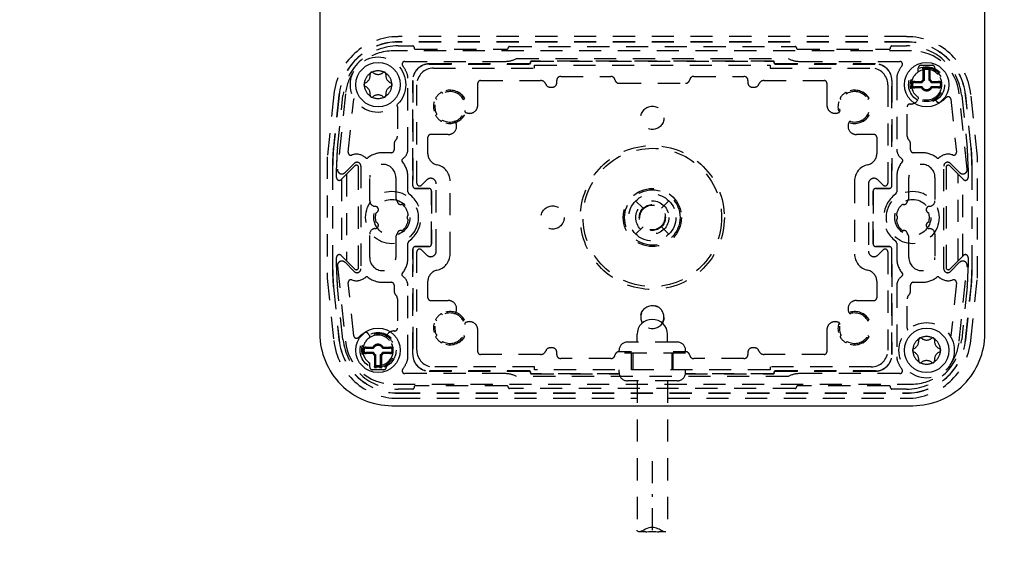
# Model space of a CAD drawing. Extents: x -12969 to -7869, y 10150 to 13712.
# Tile 9 of 16: x -10504 to -10326, y 13219 to 13315. Entities that reach past the tile are written whole.
import ezdxf

# ---------------------------------------------------------------- set-up
doc = ezdxf.new("R2010")
doc.units = 0
doc.header["$MEASUREMENT"] = 0
doc.linetypes.add('DASHDOT', pattern=[8.5, 4, -2, 0.5, -2])
doc.linetypes.add('HIDDEN', pattern=[7, 4, -3])
doc.layers.get('0').update_dxf_attribs({"linetype": 'CONTINUOUS'})
doc.layers.add('LE_ALL', color=7, linetype='CONTINUOUS', lineweight=50)
doc.layers.add('LE_HIDDEN', color=7, linetype='CONTINUOUS')
doc.layers.add('LE_MIDDLE', color=7, linetype='CONTINUOUS')

msp = doc.modelspace()

# ---------------------------------------------------------------- linework, layer by layer
for points in [[(-8355.19, 12213.65, 0.259865), (-10389.52, 13347.52, 0.259865), (-12423.85, 12213.65)], [(-10449.52, 13346.76), (-10449.52, 13258.26, 0.414214), (-10436.52, 13245.26), (-10342.52, 13245.26, 0.414214), (-10329.52, 13258.26), (-10329.52, 13346.76)]]:
    msp.add_lwpolyline(points, format="xyb")
for centre in [(-10439.02, 13303.26), (-10340.02, 13303.26), (-10439.02, 13255.26), (-10340.02, 13255.26)]:
    msp.add_circle(centre, 4)
at = {"layer": 'LE_ALL'}
msp.add_lwpolyline([(-8355.19, 12213.65), (-8350.94, 12216.28, 0.259865), (-10389.52, 13352.52, 0.259865), (-12428.1, 12216.28)], format="xyb", dxfattribs=at)
at = {"layer": 'LE_HIDDEN', "color": 1, "linetype": 'HIDDEN'}
for p, q in [((-10343.64, 13311.94), (-10435.4, 13311.94)), ((-10343.64, 13311), (-10435.4, 13311)), ((-10343.64, 13310.96), (-10435.4, 13310.96)), ((-10342.73, 13309.36), (-10436.31, 13309.36)), ((-10435.4, 13310.26), (-10432.77, 13310.26)), ((-10435.4, 13310.26), (-10432.77, 13310.26)), ((-10432.52, 13310.01), (-10432.52, 13309.91)), ((-10432.52, 13310.01), (-10432.52, 13309.91)), ((-10432.27, 13309.66), (-10415.77, 13309.66)), ((-10432.27, 13309.66), (-10415.77, 13309.66)), ((-10415.27, 13310.16), (-10363.77, 13310.16)), ((-10415.27, 13310.16), (-10363.77, 13310.16)), ((-10363.27, 13309.66), (-10346.77, 13309.66)), ((-10363.27, 13309.66), (-10346.77, 13309.66)), ((-10346.52, 13309.91), (-10346.52, 13310.01)), ((-10346.52, 13309.91), (-10346.52, 13310.01)), ((-10346.27, 13310.26), (-10343.64, 13310.26)), ((-10346.27, 13310.26), (-10343.64, 13310.26)), ((-10434.17, 13307.46), (-10416.2, 13307.46)), ((-10414.02, 13307.96), (-10365.02, 13307.96)), ((-10411.52, 13307.31), (-10411.52, 13307.21)), ((-10411.5, 13307.19), (-10411.5, 13307.29)), ((-10367.72, 13307.51), (-10411.32, 13307.51)), ((-10411.3, 13307.49), (-10367.74, 13307.49)), ((-10367.54, 13307.29), (-10367.54, 13307.19)), ((-10367.52, 13307.21), (-10367.52, 13307.31)), ((-10362.84, 13307.46), (-10344.87, 13307.46)), ((-10411.72, 13307.01), (-10429.77, 13307.01)), ((-10429.77, 13306.99), (-10411.7, 13306.99)), ((-10429.02, 13306.26), (-10410.77, 13306.26)), ((-10410.77, 13306.26), (-10410.77, 13306.76)), ((-10410.77, 13306.76), (-10368.27, 13306.76)), ((-10368.27, 13306.76), (-10368.27, 13306.26)), ((-10368.27, 13306.26), (-10350.02, 13306.26)), ((-10367.34, 13306.99), (-10349.27, 13306.99)), ((-10349.27, 13307.01), (-10367.32, 13307.01)), ((-10341.52, 13305.57), (-10341.52, 13306.26)), ((-10341.52, 13305.57), (-10341.52, 13306.14)), ((-10341.02, 13306.76), (-10339.02, 13306.76)), ((-10340.62, 13304.18), (-10340.62, 13306.36)), ((-10340.42, 13304.07), (-10340.42, 13306.36)), ((-10339.62, 13306.36), (-10339.62, 13304.07)), ((-10339.42, 13306.36), (-10339.42, 13304.18)), ((-10338.52, 13306.26), (-10338.52, 13305.57)), ((-10338.52, 13306.14), (-10338.52, 13305.57)), ((-10433.62, 13291.6), (-10433.62, 13304.44)), ((-10432.77, 13304.01), (-10432.77, 13285.01)), ((-10432.75, 13287.76), (-10432.75, 13304.01)), ((-10420.52, 13304.01), (-10409.68, 13304.01)), ((-10406.77, 13303.57), (-10406.77, 13304.01)), ((-10406.02, 13304.76), (-10397, 13304.76)), ((-10382.04, 13304.76), (-10373.02, 13304.76)), ((-10372.27, 13304.01), (-10372.27, 13303.57)), ((-10369.36, 13304.01), (-10358.52, 13304.01)), ((-10346.29, 13304.01), (-10346.29, 13287.76)), ((-10346.27, 13285.01), (-10346.27, 13304.01)), ((-10345.42, 13304.44), (-10345.42, 13291.6)), ((-10342.17, 13303.86), (-10340.94, 13303.86)), ((-10340.94, 13303.86), (-10340.83, 13303.66)), ((-10340.62, 13304.18), (-10340.42, 13304.07)), ((-10339.42, 13304.18), (-10339.62, 13304.07)), ((-10339.1, 13303.86), (-10339.22, 13303.66)), ((-10339.1, 13303.86), (-10337.87, 13303.86)), ((-10432.02, 13285.47), (-10432.02, 13303.26)), ((-10421.02, 13299.58), (-10421.02, 13303.51)), ((-10408.02, 13302.82), (-10407.52, 13302.82)), ((-10395.52, 13303.51), (-10383.52, 13303.51)), ((-10371.52, 13302.82), (-10371.02, 13302.82)), ((-10358.02, 13303.51), (-10358.02, 13299.58)), ((-10347.02, 13303.26), (-10347.02, 13285.47)), ((-10342.17, 13303.66), (-10340.83, 13303.66)), ((-10340.83, 13302.86), (-10342.17, 13302.86)), ((-10340.94, 13302.66), (-10342.17, 13302.66)), ((-10340.94, 13302.66), (-10340.83, 13302.86)), ((-10339.22, 13303.66), (-10337.87, 13303.66)), ((-10337.87, 13302.86), (-10339.22, 13302.86)), ((-10339.1, 13302.66), (-10339.22, 13302.86)), ((-10337.87, 13302.66), (-10339.1, 13302.66)), ((-10446.08, 13301.38), (-10447.08, 13291.86)), ((-10446.05, 13301.38), (-10447.05, 13291.85)), ((-10446.35, 13291.78), (-10445.35, 13301.31)), ((-10446.35, 13291.78), (-10445.35, 13301.31)), ((-10444.91, 13301.61), (-10446.34, 13288.02)), ((-10444.41, 13291.07), (-10443.41, 13300.63)), ((-10428.42, 13300.6), (-10428.64, 13300.82)), ((-10427.58, 13301.88), (-10427.36, 13301.66)), ((-10424.68, 13301.66), (-10424.46, 13301.88)), ((-10423.4, 13300.82), (-10423.62, 13300.6)), ((-10355.42, 13300.6), (-10355.64, 13300.82)), ((-10354.58, 13301.88), (-10354.36, 13301.66)), ((-10351.68, 13301.66), (-10351.46, 13301.88)), ((-10350.4, 13300.82), (-10350.62, 13300.6)), ((-10341.61, 13300.51), (-10341.52, 13300.67)), ((-10341.61, 13300.51), (-10341.52, 13300.67)), ((-10338.53, 13300.67), (-10338.43, 13300.51)), ((-10338.53, 13300.67), (-10338.43, 13300.51)), ((-10335.63, 13300.63), (-10334.63, 13291.07)), ((-10332.7, 13288.02), (-10334.13, 13301.61)), ((-10333.69, 13301.31), (-10332.69, 13291.78)), ((-10333.69, 13301.31), (-10332.69, 13291.78)), ((-10332, 13291.85), (-10333, 13301.38)), ((-10331.96, 13291.86), (-10332.96, 13301.38)), ((-10330.85, 13290.24), (-10332.03, 13301.48)), ((-10435.52, 13299.27), (-10435.52, 13293.96)), ((-10343.52, 13293.96), (-10343.52, 13299.27)), ((-10428.64, 13297.7), (-10428.42, 13297.92)), ((-10427.36, 13296.86), (-10427.58, 13296.64)), ((-10423.17, 13298.22), (-10423.03, 13298.17)), ((-10356.01, 13298.17), (-10355.87, 13298.22)), ((-10351.46, 13296.64), (-10351.68, 13296.86)), ((-10350.62, 13297.92), (-10350.4, 13297.7)), ((-10424.93, 13296.27), (-10424.98, 13296.41)), ((-10354.06, 13296.41), (-10354.11, 13296.27)), ((-10430.02, 13290.76), (-10430.02, 13293.76)), ((-10426.34, 13294.26), (-10429.52, 13294.26)), ((-10349.52, 13294.26), (-10352.7, 13294.26)), ((-10349.02, 13293.76), (-10349.02, 13290.76)), ((-10436.12, 13292.53), (-10436.12, 13291.46)), ((-10342.92, 13291.46), (-10342.92, 13292.53)), ((-10436.62, 13290.96), (-10438.17, 13290.96)), ((-10434.65, 13289.75), (-10434.22, 13290.17)), ((-10344.82, 13290.17), (-10344.39, 13289.75)), ((-10340.87, 13290.96), (-10342.42, 13290.96)), ((-10447.26, 13288.28), (-10447.26, 13270.24)), ((-10447.22, 13288.28), (-10447.26, 13288.28)), ((-10447.22, 13288.28), (-10447.22, 13270.24)), ((-10446.52, 13286.47), (-10446.52, 13288.26)), ((-10446.52, 13286.47), (-10446.52, 13288.26)), ((-10443.2, 13288.58), (-10445.67, 13286.11)), ((-10443.2, 13288.58), (-10445.67, 13286.11)), ((-10444.98, 13287.37), (-10443.32, 13289.03)), ((-10442.52, 13270.23), (-10442.52, 13288.3)), ((-10442.52, 13270.23), (-10442.52, 13288.3)), ((-10442.12, 13288.54), (-10442.12, 13269.99)), ((-10432.75, 13287.76), (-10432.76, 13286.76)), ((-10346.28, 13286.76), (-10346.29, 13287.76)), ((-10336.92, 13269.99), (-10336.92, 13288.54)), ((-10336.52, 13288.3), (-10336.52, 13270.23)), ((-10336.52, 13288.3), (-10336.52, 13270.23)), ((-10333.38, 13286.11), (-10335.84, 13288.58)), ((-10333.38, 13286.11), (-10335.84, 13288.58)), ((-10335.73, 13289.03), (-10334.06, 13287.37)), ((-10332.52, 13288.26), (-10332.52, 13286.47)), ((-10332.52, 13288.26), (-10332.52, 13286.47)), ((-10331.82, 13288.28), (-10331.79, 13288.28)), ((-10331.82, 13270.24), (-10331.82, 13288.28)), ((-10331.79, 13270.24), (-10331.79, 13288.28)), ((-10445.59, 13286.2), (-10445.59, 13272.33)), ((-10444.72, 13287.06), (-10444.72, 13271.46)), ((-10440.52, 13282.28), (-10440.52, 13286.51)), ((-10435.82, 13286.51), (-10435.82, 13282.88)), ((-10433.62, 13283.9), (-10433.62, 13286.51)), ((-10432.76, 13285.01), (-10432.76, 13286.76)), ((-10430.23, 13286.05), (-10431.17, 13285.11)), ((-10347.88, 13285.11), (-10348.81, 13286.05)), ((-10346.28, 13285.01), (-10346.28, 13286.76)), ((-10345.42, 13286.51), (-10345.42, 13283.9)), ((-10343.22, 13282.88), (-10343.22, 13286.51)), ((-10338.52, 13286.51), (-10338.52, 13282.28)), ((-10334.32, 13271.46), (-10334.32, 13287.06)), ((-10333.46, 13272.33), (-10333.46, 13286.2)), ((-10432.27, 13284.52), (-10429.87, 13284.52)), ((-10429.87, 13284.51), (-10432.27, 13284.51)), ((-10428.52, 13273.18), (-10428.52, 13285.35)), ((-10426.02, 13272.66), (-10426.02, 13285.86)), ((-10353.02, 13285.86), (-10353.02, 13272.66)), ((-10350.52, 13285.35), (-10350.52, 13273.18)), ((-10349.17, 13284.52), (-10346.77, 13284.52)), ((-10346.77, 13284.51), (-10349.17, 13284.51)), ((-10429.37, 13274.51), (-10429.37, 13284.01)), ((-10429.36, 13284.01), (-10429.36, 13274.51)), ((-10349.68, 13274.51), (-10349.68, 13284.01)), ((-10349.67, 13284.01), (-10349.67, 13274.51)), ((-10391.18, 13280.92), (-10392.53, 13282.27)), ((-10387.86, 13280.92), (-10386.52, 13282.27)), ((-10391.18, 13277.6), (-10392.53, 13276.26)), ((-10387.86, 13277.6), (-10386.52, 13276.26)), ((-10440.52, 13272.01), (-10440.52, 13276.25)), ((-10435.82, 13275.64), (-10435.82, 13272.01)), ((-10343.22, 13272.01), (-10343.22, 13275.64)), ((-10338.52, 13276.25), (-10338.52, 13272.01)), ((-10433.62, 13272.01), (-10433.62, 13274.62)), ((-10432.77, 13273.51), (-10432.77, 13254.51)), ((-10432.76, 13271.76), (-10432.76, 13273.51)), ((-10432.27, 13274.01), (-10429.87, 13274.01)), ((-10429.87, 13274), (-10432.27, 13274)), ((-10349.17, 13274.01), (-10346.77, 13274.01)), ((-10346.77, 13274), (-10349.17, 13274)), ((-10346.28, 13271.76), (-10346.28, 13273.51)), ((-10346.27, 13254.51), (-10346.27, 13273.51)), ((-10345.42, 13274.62), (-10345.42, 13272.01)), ((-10446.52, 13270.26), (-10446.52, 13272.05)), ((-10446.52, 13270.26), (-10446.52, 13272.05)), ((-10445.67, 13272.41), (-10443.2, 13269.94)), ((-10445.67, 13272.41), (-10443.2, 13269.94)), ((-10432.76, 13271.76), (-10432.75, 13270.76)), ((-10432.02, 13255.26), (-10432.02, 13273.05)), ((-10431.17, 13273.41), (-10430.23, 13272.47)), ((-10348.81, 13272.47), (-10347.88, 13273.41)), ((-10347.02, 13273.05), (-10347.02, 13255.26)), ((-10346.29, 13270.76), (-10346.28, 13271.76)), ((-10335.84, 13269.94), (-10333.38, 13272.41)), ((-10335.84, 13269.94), (-10333.38, 13272.41)), ((-10332.52, 13272.05), (-10332.52, 13270.26)), ((-10332.52, 13272.05), (-10332.52, 13270.26)), ((-10447.22, 13270.24), (-10447.26, 13270.24)), ((-10446.34, 13270.51), (-10444.91, 13256.91)), ((-10443.32, 13269.49), (-10444.98, 13271.16)), ((-10432.75, 13254.51), (-10432.75, 13270.76)), ((-10346.29, 13270.76), (-10346.29, 13254.51)), ((-10334.06, 13271.16), (-10335.73, 13269.49)), ((-10334.13, 13256.92), (-10332.74, 13270.33)), ((-10331.82, 13270.24), (-10331.79, 13270.24)), ((-10434.22, 13268.35), (-10434.65, 13268.77)), ((-10344.39, 13268.77), (-10344.82, 13268.35)), ((-10447.08, 13266.67), (-10446.08, 13257.14)), ((-10447.05, 13266.67), (-10446.05, 13257.14)), ((-10445.35, 13257.22), (-10446.35, 13266.74)), ((-10445.35, 13257.22), (-10446.35, 13266.74)), ((-10443.41, 13257.9), (-10444.41, 13267.45)), ((-10438.17, 13267.56), (-10436.62, 13267.56)), ((-10436.12, 13267.06), (-10436.12, 13265.99)), ((-10433.62, 13254.08), (-10433.62, 13266.92)), ((-10430.02, 13264.76), (-10430.02, 13267.76)), ((-10349.02, 13267.76), (-10349.02, 13264.76)), ((-10345.42, 13266.92), (-10345.42, 13254.08)), ((-10342.92, 13265.99), (-10342.92, 13267.06)), ((-10342.42, 13267.56), (-10340.87, 13267.56)), ((-10334.63, 13267.45), (-10335.63, 13257.9)), ((-10332.69, 13266.74), (-10333.69, 13257.22)), ((-10332.69, 13266.74), (-10333.69, 13257.22)), ((-10333, 13257.14), (-10332, 13266.67)), ((-10332.96, 13257.14), (-10331.96, 13266.67)), ((-10435.52, 13264.56), (-10435.52, 13259.25)), ((-10429.52, 13264.26), (-10426.34, 13264.26)), ((-10352.7, 13264.26), (-10349.52, 13264.26)), ((-10343.52, 13259.25), (-10343.52, 13264.56)), ((-10427.58, 13261.88), (-10427.36, 13261.66)), ((-10424.98, 13262.11), (-10424.93, 13262.25)), ((-10354.11, 13262.25), (-10354.06, 13262.11)), ((-10351.68, 13261.66), (-10351.46, 13261.88)), ((-10428.42, 13260.6), (-10428.64, 13260.82)), ((-10423.03, 13260.35), (-10423.17, 13260.3)), ((-10355.87, 13260.3), (-10356.01, 13260.35)), ((-10350.4, 13260.82), (-10350.62, 13260.6)), ((-10440.52, 13257.85), (-10440.61, 13258.01)), ((-10440.52, 13257.85), (-10440.61, 13258.01)), ((-10437.43, 13258.01), (-10437.53, 13257.85)), ((-10437.43, 13258.01), (-10437.53, 13257.85)), ((-10428.64, 13257.7), (-10428.42, 13257.92)), ((-10423.62, 13257.92), (-10423.4, 13257.7)), ((-10421.02, 13255.01), (-10421.02, 13258.94)), ((-10392.27, 13256.76), (-10392.27, 13258.16)), ((-10386.77, 13256.76), (-10386.77, 13258.16)), ((-10358.02, 13258.94), (-10358.02, 13255.01)), ((-10355.64, 13257.7), (-10355.42, 13257.92)), ((-10350.62, 13257.92), (-10350.4, 13257.7)), ((-10441.17, 13255.86), (-10439.94, 13255.86)), ((-10439.94, 13255.86), (-10439.83, 13255.66)), ((-10438.1, 13255.86), (-10438.22, 13255.66)), ((-10438.1, 13255.86), (-10436.87, 13255.86)), ((-10427.36, 13256.86), (-10427.58, 13256.64)), ((-10424.46, 13256.64), (-10424.68, 13256.86)), ((-10385.02, 13256.76), (-10394.02, 13256.76)), ((-10354.36, 13256.86), (-10354.58, 13256.64)), ((-10351.46, 13256.64), (-10351.68, 13256.86)), ((-10441.17, 13255.66), (-10439.83, 13255.66)), ((-10439.83, 13254.86), (-10441.17, 13254.86)), ((-10439.94, 13254.66), (-10441.17, 13254.66)), ((-10439.94, 13254.66), (-10439.83, 13254.86)), ((-10439.62, 13254.34), (-10439.42, 13254.46)), ((-10439.62, 13252.16), (-10439.62, 13254.34)), ((-10439.42, 13252.16), (-10439.42, 13254.46)), ((-10438.42, 13254.34), (-10438.62, 13254.46)), ((-10438.62, 13254.46), (-10438.62, 13252.16)), ((-10438.42, 13254.34), (-10438.42, 13252.16)), ((-10438.22, 13255.66), (-10436.87, 13255.66)), ((-10438.1, 13254.66), (-10438.22, 13254.86)), ((-10436.87, 13254.86), (-10438.22, 13254.86)), ((-10436.87, 13254.66), (-10438.1, 13254.66)), ((-10409.68, 13254.51), (-10420.52, 13254.51)), ((-10407.52, 13255.7), (-10408.02, 13255.7)), ((-10406.77, 13254.51), (-10406.77, 13254.95)), ((-10395.52, 13255.01), (-10395.52, 13255.26)), ((-10393.28, 13255.01), (-10395.52, 13255.01)), ((-10383.52, 13254.76), (-10395.52, 13254.76)), ((-10393.28, 13251.76), (-10393.28, 13254.76)), ((-10393.02, 13254.76), (-10393.02, 13251.76)), ((-10386.02, 13254.76), (-10386.02, 13251.76)), ((-10383.52, 13255.01), (-10385.76, 13255.01)), ((-10385.76, 13251.76), (-10385.76, 13254.76)), ((-10383.52, 13255.01), (-10383.52, 13255.26)), ((-10372.27, 13254.95), (-10372.27, 13254.51)), ((-10371.02, 13255.7), (-10371.52, 13255.7)), ((-10358.52, 13254.51), (-10369.36, 13254.51)), ((-10440.52, 13252.26), (-10440.52, 13252.96)), ((-10440.52, 13252.38), (-10440.52, 13252.96)), ((-10437.52, 13252.96), (-10437.52, 13252.26)), ((-10437.52, 13252.96), (-10437.52, 13252.38)), ((-10410.77, 13252.26), (-10429.02, 13252.26)), ((-10410.77, 13251.76), (-10410.77, 13252.26)), ((-10397, 13253.76), (-10406.02, 13253.76)), ((-10373.02, 13253.76), (-10382.04, 13253.76)), ((-10350.02, 13252.26), (-10368.27, 13252.26)), ((-10368.27, 13252.26), (-10368.27, 13251.76)), ((-10438.02, 13251.76), (-10440.02, 13251.76)), ((-10416.2, 13251.06), (-10434.17, 13251.06)), ((-10411.7, 13251.53), (-10429.77, 13251.53)), ((-10429.77, 13251.51), (-10411.72, 13251.51)), ((-10365.02, 13250.56), (-10414.02, 13250.56)), ((-10411.52, 13251.31), (-10411.52, 13251.21)), ((-10411.5, 13251.23), (-10411.5, 13251.33)), ((-10411.32, 13251.01), (-10395.5, 13251.01)), ((-10395.5, 13251.03), (-10411.3, 13251.03)), ((-10368.27, 13251.76), (-10410.77, 13251.76)), ((-10395.52, 13251.26), (-10395.52, 13251.76)), ((-10367.74, 13251.03), (-10383.54, 13251.03)), ((-10383.54, 13251.01), (-10367.72, 13251.01)), ((-10383.52, 13251.26), (-10383.52, 13251.76)), ((-10367.54, 13251.33), (-10367.54, 13251.23)), ((-10367.52, 13251.21), (-10367.52, 13251.31)), ((-10349.27, 13251.53), (-10367.34, 13251.53)), ((-10367.32, 13251.51), (-10349.27, 13251.51)), ((-10344.87, 13251.06), (-10362.84, 13251.06)), ((-10436.31, 13249.16), (-10342.73, 13249.16)), ((-10415.77, 13248.86), (-10432.27, 13248.86)), ((-10415.77, 13248.86), (-10432.27, 13248.86)), ((-10385.02, 13249.76), (-10394.02, 13249.76)), ((-10392.27, 13249.76), (-10392.27, 13222.79)), ((-10386.77, 13249.76), (-10386.77, 13222.79)), ((-10346.77, 13248.86), (-10363.27, 13248.86)), ((-10346.77, 13248.86), (-10363.27, 13248.86)), ((-10432.77, 13248.26), (-10435.4, 13248.26)), ((-10432.77, 13248.26), (-10435.4, 13248.26)), ((-10435.4, 13247.56), (-10343.64, 13247.56)), ((-10435.4, 13247.53), (-10343.64, 13247.53)), ((-10432.52, 13248.61), (-10432.52, 13248.51)), ((-10432.52, 13248.61), (-10432.52, 13248.51)), ((-10363.77, 13248.36), (-10415.27, 13248.36)), ((-10363.77, 13248.36), (-10415.27, 13248.36)), ((-10346.52, 13248.51), (-10346.52, 13248.61)), ((-10346.52, 13248.51), (-10346.52, 13248.61)), ((-10343.64, 13248.26), (-10346.27, 13248.26)), ((-10343.64, 13248.26), (-10346.27, 13248.26)), ((-10435.41, 13246.59), (-10392.27, 13246.59)), ((-10386.77, 13246.59), (-10343.64, 13246.59)), ((-10390.69, 13222.47), (-10391.94, 13222.47)), ((-10387.1, 13222.47), (-10388.35, 13222.47))]:
    msp.add_line(p, q, dxfattribs=at)
for points in [[(-10411.32, 13307.51), (-10411.34, 13307.51), (-10411.35, 13307.51), (-10411.37, 13307.51), (-10411.38, 13307.5), (-10411.4, 13307.5), (-10411.41, 13307.49), (-10411.43, 13307.48), (-10411.44, 13307.47), (-10411.45, 13307.46), (-10411.46, 13307.45), (-10411.47, 13307.44), (-10411.48, 13307.43), (-10411.49, 13307.42), (-10411.5, 13307.4), (-10411.51, 13307.39), (-10411.51, 13307.37), (-10411.52, 13307.36), (-10411.52, 13307.34), (-10411.52, 13307.33), (-10411.52, 13307.31)], [(-10411.5, 13307.29), (-10411.5, 13307.31), (-10411.5, 13307.32), (-10411.49, 13307.34), (-10411.49, 13307.35), (-10411.48, 13307.37), (-10411.48, 13307.38), (-10411.47, 13307.39), (-10411.46, 13307.41), (-10411.45, 13307.42), (-10411.44, 13307.43), (-10411.43, 13307.44), (-10411.42, 13307.45), (-10411.4, 13307.46), (-10411.39, 13307.47), (-10411.38, 13307.47), (-10411.36, 13307.48), (-10411.35, 13307.48), (-10411.33, 13307.49), (-10411.32, 13307.49), (-10411.3, 13307.49)], [(-10367.74, 13307.49), (-10367.73, 13307.49), (-10367.71, 13307.49), (-10367.7, 13307.48), (-10367.68, 13307.48), (-10367.67, 13307.47), (-10367.65, 13307.47), (-10367.64, 13307.46), (-10367.63, 13307.45), (-10367.61, 13307.44), (-10367.6, 13307.43), (-10367.59, 13307.42), (-10367.58, 13307.41), (-10367.57, 13307.39), (-10367.57, 13307.38), (-10367.56, 13307.37), (-10367.55, 13307.35), (-10367.55, 13307.34), (-10367.55, 13307.32), (-10367.54, 13307.31), (-10367.54, 13307.29)], [(-10367.52, 13307.31), (-10367.52, 13307.33), (-10367.52, 13307.34), (-10367.53, 13307.36), (-10367.53, 13307.37), (-10367.54, 13307.39), (-10367.54, 13307.4), (-10367.55, 13307.42), (-10367.56, 13307.43), (-10367.57, 13307.44), (-10367.58, 13307.45), (-10367.59, 13307.46), (-10367.6, 13307.47), (-10367.62, 13307.48), (-10367.63, 13307.49), (-10367.64, 13307.5), (-10367.66, 13307.5), (-10367.67, 13307.51), (-10367.69, 13307.51), (-10367.71, 13307.51), (-10367.72, 13307.51)], [(-10411.52, 13307.21), (-10411.52, 13307.2), (-10411.52, 13307.18), (-10411.53, 13307.16), (-10411.53, 13307.15), (-10411.54, 13307.13), (-10411.54, 13307.12), (-10411.55, 13307.11), (-10411.56, 13307.09), (-10411.57, 13307.08), (-10411.58, 13307.07), (-10411.59, 13307.06), (-10411.6, 13307.05), (-10411.62, 13307.04), (-10411.63, 13307.03), (-10411.64, 13307.03), (-10411.66, 13307.02), (-10411.67, 13307.02), (-10411.69, 13307.01), (-10411.71, 13307.01), (-10411.72, 13307.01)], [(-10411.7, 13306.99), (-10411.68, 13306.99), (-10411.67, 13306.99), (-10411.65, 13307), (-10411.64, 13307), (-10411.62, 13307), (-10411.61, 13307.01), (-10411.6, 13307.02), (-10411.58, 13307.03), (-10411.57, 13307.04), (-10411.56, 13307.05), (-10411.55, 13307.06), (-10411.54, 13307.07), (-10411.53, 13307.08), (-10411.52, 13307.1), (-10411.51, 13307.11), (-10411.51, 13307.13), (-10411.51, 13307.14), (-10411.5, 13307.16), (-10411.5, 13307.17), (-10411.5, 13307.19)], [(-10367.54, 13307.19), (-10367.54, 13307.17), (-10367.54, 13307.16), (-10367.54, 13307.14), (-10367.53, 13307.13), (-10367.53, 13307.11), (-10367.52, 13307.1), (-10367.51, 13307.08), (-10367.51, 13307.07), (-10367.5, 13307.06), (-10367.48, 13307.05), (-10367.47, 13307.04), (-10367.46, 13307.03), (-10367.45, 13307.02), (-10367.43, 13307.01), (-10367.42, 13307), (-10367.41, 13307), (-10367.39, 13307), (-10367.37, 13306.99), (-10367.36, 13306.99), (-10367.34, 13306.99)], [(-10367.32, 13307.01), (-10367.34, 13307.01), (-10367.35, 13307.01), (-10367.37, 13307.02), (-10367.38, 13307.02), (-10367.4, 13307.03), (-10367.41, 13307.03), (-10367.43, 13307.04), (-10367.44, 13307.05), (-10367.45, 13307.06), (-10367.46, 13307.07), (-10367.47, 13307.08), (-10367.48, 13307.09), (-10367.49, 13307.11), (-10367.5, 13307.12), (-10367.51, 13307.13), (-10367.51, 13307.15), (-10367.52, 13307.16), (-10367.52, 13307.18), (-10367.52, 13307.2), (-10367.52, 13307.21)], [(-10447.01, 13301.48), (-10448.2, 13290.24), (-10448.2, 13268.28), (-10447.01, 13257.04)], [(-10332.03, 13257.04), (-10330.85, 13268.28), (-10330.85, 13290.24)], [(-10389.52, 13260.85), (-10390.07, 13260.8), (-10390.57, 13260.65), (-10391.05, 13260.4), (-10391.47, 13260.07), (-10391.81, 13259.66), (-10392.06, 13259.19), (-10392.22, 13258.69), (-10392.27, 13258.16)], [(-10386.77, 13258.16), (-10386.83, 13258.69), (-10386.98, 13259.19), (-10387.24, 13259.66), (-10387.58, 13260.07), (-10387.99, 13260.4), (-10388.47, 13260.65), (-10388.98, 13260.8), (-10389.52, 13260.85)], [(-10411.72, 13251.51), (-10411.71, 13251.51), (-10411.69, 13251.51), (-10411.67, 13251.51), (-10411.66, 13251.5), (-10411.64, 13251.5), (-10411.63, 13251.49), (-10411.62, 13251.48), (-10411.6, 13251.47), (-10411.59, 13251.46), (-10411.58, 13251.45), (-10411.57, 13251.44), (-10411.56, 13251.43), (-10411.55, 13251.42), (-10411.54, 13251.4), (-10411.54, 13251.39), (-10411.53, 13251.37), (-10411.53, 13251.36), (-10411.52, 13251.34), (-10411.52, 13251.33), (-10411.52, 13251.31)], [(-10411.5, 13251.33), (-10411.5, 13251.35), (-10411.5, 13251.36), (-10411.51, 13251.38), (-10411.51, 13251.39), (-10411.51, 13251.41), (-10411.52, 13251.42), (-10411.53, 13251.44), (-10411.54, 13251.45), (-10411.55, 13251.46), (-10411.56, 13251.47), (-10411.57, 13251.49), (-10411.58, 13251.49), (-10411.6, 13251.5), (-10411.61, 13251.51), (-10411.62, 13251.52), (-10411.64, 13251.52), (-10411.65, 13251.53), (-10411.67, 13251.53), (-10411.68, 13251.53), (-10411.7, 13251.53)], [(-10411.52, 13251.21), (-10411.52, 13251.2), (-10411.52, 13251.18), (-10411.52, 13251.16), (-10411.51, 13251.15), (-10411.51, 13251.13), (-10411.5, 13251.12), (-10411.49, 13251.11), (-10411.48, 13251.09), (-10411.47, 13251.08), (-10411.46, 13251.07), (-10411.45, 13251.06), (-10411.44, 13251.05), (-10411.43, 13251.04), (-10411.41, 13251.03), (-10411.4, 13251.03), (-10411.38, 13251.02), (-10411.37, 13251.02), (-10411.35, 13251.01), (-10411.34, 13251.01), (-10411.32, 13251.01)], [(-10411.3, 13251.03), (-10411.32, 13251.03), (-10411.33, 13251.04), (-10411.35, 13251.04), (-10411.36, 13251.04), (-10411.38, 13251.05), (-10411.39, 13251.05), (-10411.4, 13251.06), (-10411.42, 13251.07), (-10411.43, 13251.08), (-10411.44, 13251.09), (-10411.45, 13251.1), (-10411.46, 13251.12), (-10411.47, 13251.13), (-10411.48, 13251.14), (-10411.48, 13251.16), (-10411.49, 13251.17), (-10411.49, 13251.19), (-10411.5, 13251.2), (-10411.5, 13251.22), (-10411.5, 13251.23)], [(-10367.54, 13251.23), (-10367.54, 13251.22), (-10367.55, 13251.2), (-10367.55, 13251.19), (-10367.55, 13251.17), (-10367.56, 13251.16), (-10367.57, 13251.14), (-10367.57, 13251.13), (-10367.58, 13251.12), (-10367.59, 13251.1), (-10367.6, 13251.09), (-10367.61, 13251.08), (-10367.63, 13251.07), (-10367.64, 13251.06), (-10367.65, 13251.05), (-10367.67, 13251.05), (-10367.68, 13251.04), (-10367.7, 13251.04), (-10367.71, 13251.04), (-10367.73, 13251.03), (-10367.74, 13251.03)], [(-10367.72, 13251.01), (-10367.71, 13251.01), (-10367.69, 13251.01), (-10367.67, 13251.02), (-10367.66, 13251.02), (-10367.64, 13251.03), (-10367.63, 13251.03), (-10367.62, 13251.04), (-10367.6, 13251.05), (-10367.59, 13251.06), (-10367.58, 13251.07), (-10367.57, 13251.08), (-10367.56, 13251.09), (-10367.55, 13251.11), (-10367.54, 13251.12), (-10367.54, 13251.13), (-10367.53, 13251.15), (-10367.53, 13251.16), (-10367.52, 13251.18), (-10367.52, 13251.2), (-10367.52, 13251.21)], [(-10367.34, 13251.53), (-10367.36, 13251.53), (-10367.37, 13251.53), (-10367.39, 13251.53), (-10367.41, 13251.52), (-10367.42, 13251.52), (-10367.43, 13251.51), (-10367.45, 13251.5), (-10367.46, 13251.49), (-10367.47, 13251.49), (-10367.48, 13251.47), (-10367.5, 13251.46), (-10367.51, 13251.45), (-10367.51, 13251.44), (-10367.52, 13251.42), (-10367.53, 13251.41), (-10367.53, 13251.39), (-10367.54, 13251.38), (-10367.54, 13251.36), (-10367.54, 13251.35), (-10367.54, 13251.33)], [(-10367.52, 13251.31), (-10367.52, 13251.33), (-10367.52, 13251.34), (-10367.52, 13251.36), (-10367.51, 13251.37), (-10367.51, 13251.39), (-10367.5, 13251.4), (-10367.49, 13251.42), (-10367.48, 13251.43), (-10367.47, 13251.44), (-10367.46, 13251.45), (-10367.45, 13251.46), (-10367.44, 13251.47), (-10367.43, 13251.48), (-10367.41, 13251.49), (-10367.4, 13251.5), (-10367.38, 13251.5), (-10367.37, 13251.51), (-10367.35, 13251.51), (-10367.34, 13251.51), (-10367.32, 13251.51)], [(-10391.94, 13222.47), (-10392.09, 13222.5), (-10392.2, 13222.57), (-10392.26, 13222.67), (-10392.27, 13222.79)], [(-10389.52, 13223.26), (-10389.83, 13223.23), (-10390.14, 13223.16), (-10390.45, 13223.05), (-10390.75, 13222.92), (-10391.04, 13222.78), (-10391.31, 13222.65), (-10391.55, 13222.56), (-10391.77, 13222.49), (-10391.94, 13222.47)], [(-10390.69, 13222.47), (-10390.49, 13222.48), (-10390.18, 13222.5), (-10389.52, 13222.52)], [(-10387.91, 13222.73), (-10388.31, 13222.93), (-10388.53, 13223.02), (-10388.76, 13223.12), (-10389.01, 13223.19), (-10389.26, 13223.24), (-10389.52, 13223.26)], [(-10389.52, 13222.52), (-10389.21, 13222.51), (-10388.9, 13222.5), (-10388.61, 13222.48), (-10388.35, 13222.47)], [(-10387.54, 13222.57), (-10387.72, 13222.65), (-10387.91, 13222.73)]]:
    msp.add_lwpolyline(points, dxfattribs=at)
for points in [[(-10434.57, 13306.66, -0.079373), (-10433.73, 13305.1, -0.08392), (-10433.62, 13304.44)], [(-10345.42, 13304.44, -0.08392), (-10345.31, 13305.1, -0.079373), (-10344.47, 13306.66)], [(-10447.26, 13288.28, -0.006687), (-10447.17, 13290.71, -0.01393), (-10447.08, 13291.86)], [(-10446.52, 13288.26, -0.006695), (-10446.44, 13290.67, -0.01393), (-10446.35, 13291.78)], [(-10332.69, 13291.78, -0.01393), (-10332.61, 13290.67, -0.006695), (-10332.52, 13288.26)], [(-10331.96, 13291.86, -0.01393), (-10331.87, 13290.71, -0.006687), (-10331.79, 13288.28)], [(-10434.72, 13281.66, -0.519123), (-10435.55, 13282.2, -0.191583), (-10435.82, 13282.88)], [(-10343.22, 13282.88, -0.191583), (-10343.49, 13282.2, -0.519123), (-10344.32, 13281.66)], [(-10435.82, 13275.64, -0.191583), (-10435.55, 13276.33, -0.519123), (-10434.72, 13276.86)], [(-10344.32, 13276.86, -0.519123), (-10343.49, 13276.33, -0.191583), (-10343.22, 13275.64)], [(-10447.08, 13266.67, -0.01393), (-10447.17, 13267.82, -0.006687), (-10447.26, 13270.24)], [(-10446.35, 13266.74, -0.01393), (-10446.44, 13267.85, -0.006695), (-10446.52, 13270.26)], [(-10332.52, 13270.26, -0.006695), (-10332.61, 13267.85, -0.01393), (-10332.69, 13266.74)], [(-10331.79, 13270.24, -0.006687), (-10331.87, 13267.82, -0.01393), (-10331.96, 13266.67)], [(-10433.62, 13254.08, -0.08392), (-10433.73, 13253.42, -0.079373), (-10434.57, 13251.86)], [(-10344.47, 13251.86, -0.079373), (-10345.31, 13253.42, -0.08392), (-10345.42, 13254.08)]]:
    msp.add_lwpolyline(points, format="xyb", dxfattribs=at)
for centre, radius in [((-10439.02, 13303.26), 5), ((-10340.02, 13303.26), 3.25), ((-10389.52, 13297.26), 2.1), ((-10389.52, 13297.26), 2.1), ((-10389.52, 13279.26), 13), ((-10389.52, 13279.26), 12.5), ((-10389.52, 13279.26), 5.25), ((-10389.52, 13279.26), 5), ((-10436.52, 13279.26), 4.75), ((-10436.52, 13279.26), 3.25), ((-10389.52, 13279.26), 4.25), ((-10342.52, 13279.26), 4.75), ((-10342.52, 13279.26), 3.25), ((-10407.52, 13279.26), 2.1), ((-10407.52, 13279.26), 2.1), ((-10389.52, 13279.26), 3), ((-10389.52, 13279.26), 2.35), ((-10389.52, 13279.26), 2.25), ((-10389.52, 13261.26), 2.1), ((-10340.02, 13255.26), 5), ((-10439.02, 13255.26), 3.25)]:
    msp.add_circle(centre, radius, dxfattribs=at)
for centre, radius, start, end in [((-10435.4, 13300.26), 11.67, 89.9931, 174), ((-10435.4, 13300.26), 10.73, 90, 174), ((-10435.4, 13300.26), 10.7, 90, 174), ((-10343.64, 13300.26), 11.67, 6, 89.9931), ((-10343.64, 13300.26), 10.73, 6, 90), ((-10343.64, 13300.26), 10.7, 6, 90), ((-10435.4, 13300.26), 10, 90, 174), ((-10435.4, 13300.26), 10, 90, 174), ((-10436.31, 13300.71), 8.65, 90, 128.2442), ((-10432.77, 13310.01), 0.25, 0, 90), ((-10432.77, 13310.01), 0.25, 0, 90), ((-10432.27, 13309.91), 0.25, -180, -90), ((-10432.27, 13309.91), 0.25, -180, -90), ((-10415.77, 13309.91), 0.25, -90, 0), ((-10415.77, 13309.91), 0.25, -90, 0), ((-10415.27, 13309.91), 0.25, 90, -180), ((-10415.27, 13309.91), 0.25, 90, -180), ((-10363.77, 13309.91), 0.25, 0, 90), ((-10363.77, 13309.91), 0.25, 0, 90), ((-10363.27, 13309.91), 0.25, -180, -90), ((-10363.27, 13309.91), 0.25, -180, -90), ((-10346.77, 13309.91), 0.25, -90, 0), ((-10346.77, 13309.91), 0.25, -90, 0), ((-10346.27, 13310.01), 0.25, 90, -180), ((-10346.27, 13310.01), 0.25, 90, -180), ((-10343.64, 13300.26), 10, 6, 90), ((-10343.64, 13300.26), 10, 6, 90), ((-10342.73, 13300.71), 8.65, 6, 90), ((-10434.17, 13306.96), 0.5, 90, -142.659), ((-10416.2, 13312.46), 5, -90, -64.1581), ((-10362.84, 13312.46), 5, -115.8419, -90), ((-10344.87, 13306.96), 0.5, -37.341, 90), ((-10436.31, 13300.71), 8.65, 145.4263, 174), ((-10440.15, 13305.21), 0.3, 51.2838, -171.2838), ((-10439.02, 13303.26), 2.5, 115.9345, 124.0655), ((-10439.02, 13303.26), 2.5, 64.0655, 115.9345), ((-10437.9, 13305.21), 0.3, -8.7162, 128.7162), ((-10439.02, 13303.26), 2.5, 55.9345, 64.0655), ((-10429.77, 13304.01), 3, 90, -180), ((-10429.77, 13304.01), 2.98, 90, -180), ((-10429.02, 13303.26), 3, 90, -180), ((-10350.02, 13303.26), 3, 0, 90), ((-10349.27, 13304.01), 3, 0, 90), ((-10349.27, 13304.01), 2.98, 0, 90), ((-10340.02, 13303.26), 3, -105, -165), ((-10340.02, 13303.26), 2.75, -105, -124.7802), ((-10340.02, 13303.26), 2.75, 123.0557, -124.7802), ((-10341.02, 13306.26), 0.5, 90, -180), ((-10340.02, 13306.36), 0.6, 170.8517, -180), ((-10340.02, 13306.36), 0.4, 161.7864, -180), ((-10340.02, 13306.36), 0.4, 0, 18.2136), ((-10340.02, 13306.36), 0.6, 0, 9.1483), ((-10339.02, 13306.26), 0.5, 0, 90), ((-10340.02, 13303.26), 2.75, -55.2198, 56.9443), ((-10439.02, 13303.26), 2.5, 124.0655, 175.9345), ((-10441.93, 13304.94), 1.5, -68.7162, 8.7162), ((-10439.02, 13306.62), 1.5, -128.7162, -51.2838), ((-10439.02, 13303.26), 2.5, 4.0655, 55.9345), ((-10436.12, 13304.94), 1.5, 171.2838, -111.2838), ((-10420.52, 13303.51), 0.5, 90, -180), ((-10409.68, 13303.01), 1, 18.7243, 90), ((-10406.02, 13304.01), 0.75, 90, -180), ((-10397, 13304.01), 0.75, 9.5941, 90), ((-10395.52, 13304.26), 0.75, -170.4059, -90), ((-10383.52, 13304.26), 0.75, -90, -9.5941), ((-10382.04, 13304.01), 0.75, 90, 170.4059), ((-10373.02, 13304.01), 0.75, 0, 90), ((-10369.36, 13303.01), 1, 90, 161.2757), ((-10358.52, 13303.51), 0.5, 0, 90), ((-10342.17, 13303.26), 0.6, 90, 177.5007), ((-10340.02, 13303.26), 1.1, 123.0557, 146.9443), ((-10340.02, 13303.26), 0.9, 116.3878, 153.6122), ((-10340.02, 13303.26), 0.9, 26.3878, 63.6122), ((-10340.02, 13303.26), 1.1, 33.0557, 56.9443), ((-10337.87, 13303.26), 0.6, 2.4993, 90), ((-10441.27, 13303.26), 0.3, 111.2838, -111.2838), ((-10439.02, 13303.26), 2.5, 175.9345, -175.9345), ((-10439.02, 13303.26), 2.5, -175.9345, -124.0655), ((-10441.93, 13301.58), 1.5, -8.7162, 68.7162), ((-10439.02, 13303.26), 2.5, -55.9345, -4.0655), ((-10436.12, 13301.58), 1.5, 111.2838, -171.2838), ((-10436.77, 13303.26), 0.3, -68.7162, 68.7162), ((-10439.02, 13303.26), 2.5, -4.0655, 4.0655), ((-10426.02, 13299.26), 3, -105, -165), ((-10426.02, 13299.26), 2.75, -119.1734, -150.8266), ((-10408.02, 13303.57), 0.75, -161.2757, -90), ((-10407.52, 13303.57), 0.75, -90, 0), ((-10371.52, 13303.57), 0.75, -180, -90), ((-10371.02, 13303.57), 0.75, -90, -18.7243), ((-10353.02, 13299.26), 3, -105, -165), ((-10353.02, 13299.26), 2.75, -104.3552, -165.6448), ((-10342.17, 13303.26), 0.6, -174.1398, -90), ((-10342.17, 13303.26), 0.4, 90, -90), ((-10340.02, 13303.26), 1.1, -146.9443, -33.0557), ((-10340.02, 13303.26), 0.9, -153.6122, -26.3878), ((-10337.87, 13303.26), 0.4, -90, 90), ((-10337.87, 13303.26), 0.6, -90, -5.8602), ((-10442.91, 13300.57), 0.5, 154.5512, 174), ((-10440.15, 13301.31), 0.3, 171.2838, -51.2838), ((-10439.02, 13303.26), 2.5, -115.9345, -64.0655), ((-10439.02, 13299.91), 1.5, 51.2838, 128.7162), ((-10437.9, 13301.31), 0.3, -128.7162, 8.7162), ((-10439.02, 13303.26), 2.5, -64.0655, -55.9345), ((-10426.02, 13299.26), 3.05, 120.7649, 149.2351), ((-10426.02, 13299.26), 3.05, 30.7649, 59.2351), ((-10353.02, 13299.26), 3.05, 120.7649, 149.2351), ((-10353.02, 13299.26), 3.05, 30.7649, 59.2351), ((-10342.91, 13301.26), 1.5, -90.5109, -30), ((-10342.91, 13301.26), 1.5, -32.7427, -30), ((-10341.73, 13300.8), 0.25, -30, 55.2198), ((-10341.73, 13300.8), 0.25, -30, 55.2198), ((-10338.31, 13300.8), 0.25, 124.7802, -150), ((-10338.31, 13300.8), 0.25, 124.7802, -150), ((-10337.13, 13301.26), 1.5, -150, -133.4434), ((-10337.13, 13301.26), 1.5, -150, -147.262), ((-10337.82, 13300.54), 0.5, -133.4434, -60.7453), ((-10340.02, 13304.46), 5, -60.7454, -44.9766), ((-10336.13, 13300.57), 0.5, 6, 135.0234), ((-10436.02, 13299.27), 0.5, 0, 38.9393), ((-10423.07, 13298.51), 0.3, 165.6448, -110), ((-10422.52, 13299.58), 1.5, -110, 0), ((-10356.52, 13299.58), 1.5, -180, -70), ((-10355.98, 13298.51), 0.3, -70, 14.3552), ((-10343.02, 13299.27), 0.5, 78.4781, -180), ((-10426.02, 13299.26), 3.05, -149.2351, -120.7649), ((-10425.27, 13296.31), 0.3, 20, 104.3552), ((-10353.78, 13296.31), 0.3, 75.6448, 160), ((-10353.02, 13299.26), 3.05, -59.2351, -30.7649), ((-10426.34, 13295.76), 1.5, -90, 20), ((-10352.7, 13295.76), 1.5, 160, -90), ((-10435.12, 13292.53), 1, 134.427, -180), ((-10436.52, 13293.96), 1, -45.573, 0), ((-10429.52, 13293.76), 0.5, 90, -180), ((-10349.52, 13293.76), 0.5, 0, 90), ((-10342.52, 13293.96), 1, -180, -134.427), ((-10343.92, 13292.53), 1, 0, 45.573), ((-10426.46, 13289.69), 20.7, 174, 177.1923), ((-10426.46, 13289.69), 20, 174, 177.1923), ((-10436.62, 13291.46), 0.5, -90, 0), ((-10435.62, 13291.6), 2, -45.573, 0), ((-10343.42, 13291.6), 2, -180, -134.427), ((-10342.42, 13291.46), 0.5, -180, -90), ((-10352.58, 13289.69), 20, 2.8077, 6), ((-10352.58, 13289.69), 20.7, 2.8077, 6), ((-10356.54, 13286.26), 90.7, 177.1923, 178.7246), ((-10356.54, 13286.26), 90, 177.1923, 178.7267), ((-10443.92, 13291.02), 0.5, 173.9999, -69.9368), ((-10442.92, 13288.3), 2.4, 46.0152, 110.0631), ((-10441.08, 13290.2), 0.25, -133.9848, -51.7512), ((-10438.17, 13286.51), 4.45, 90, 128.2487), ((-10434.48, 13289.57), 0.25, 134.427, -140.3532), ((-10428.02, 13290.76), 2, -180, -101.537), ((-10351.02, 13290.76), 2, -78.463, 0), ((-10344.57, 13289.57), 0.25, -39.6468, 45.573), ((-10340.87, 13286.51), 4.45, 51.7513, 90), ((-10337.96, 13290.2), 0.25, -128.2488, -46.0152), ((-10336.12, 13288.3), 2.4, 69.9369, 133.9848), ((-10335.13, 13291.02), 0.5, -110.0632, 6.0001), ((-10422.5, 13286.26), 90, 1.2733, 2.8077), ((-10422.5, 13286.26), 90.7, 1.2754, 2.8077), ((-10445.55, 13287.93), 0.8, 174, -45), ((-10442.82, 13288.54), 0.7, 0, 135), ((-10442.92, 13288.3), 0.4, 0, 135.0001), ((-10442.92, 13288.3), 0.4, 0, 135), ((-10438.17, 13286.51), 2.35, 0, -180), ((-10438.17, 13286.51), 4.55, 0, 39.6469), ((-10429.02, 13285.86), 3, 0, 78.463), ((-10350.02, 13285.86), 3, 101.537, -180), ((-10340.87, 13286.51), 4.55, 140.3531, -180), ((-10340.87, 13286.51), 2.35, 0, -180), ((-10336.22, 13288.54), 0.7, 45, -180), ((-10336.12, 13288.3), 0.4, 44.9999, -180), ((-10336.12, 13288.3), 0.4, 45, -180), ((-10333.49, 13287.93), 0.8, -135, 6), ((-10446.02, 13286.47), 0.5, -180, -45.0001), ((-10446.02, 13286.47), 0.5, -180, -45), ((-10429.52, 13285.35), 1, 0, 135), ((-10349.52, 13285.35), 1, 45, -180), ((-10333.02, 13286.47), 0.5, -134.9999, 0), ((-10333.02, 13286.47), 0.5, -135, 0), ((-10432.27, 13285.01), 0.5, -180, -90), ((-10432.27, 13285.01), 0.487, -180, -90), ((-10431.52, 13285.47), 0.5, -180, -45), ((-10429.87, 13284.01), 0.513, 0, 90), ((-10429.87, 13284.01), 0.5, 0, 90), ((-10349.17, 13284.01), 0.513, 90, -180), ((-10349.17, 13284.01), 0.5, 90, -180), ((-10347.52, 13285.47), 0.5, -135, 0), ((-10346.77, 13285.01), 0.487, -90, 0), ((-10346.77, 13285.01), 0.5, -90, 0), ((-10434.82, 13282.88), 1, -151.3647, -136.6181), ((-10433.12, 13283.9), 0.5, -180, -126.2496), ((-10436.52, 13279.26), 5.25, -53.7504, 53.7504), ((-10342.52, 13279.26), 5.25, 126.2496, -126.2496), ((-10345.92, 13283.9), 0.5, -53.7504, 0), ((-10344.22, 13282.88), 1, -43.3819, -28.6328), ((-10439.52, 13282.28), 1, -180, -91.294), ((-10439.56, 13280.68), 0.6, -75.028, 88.7061), ((-10439.56, 13280.68), 0.6, -75.028, 50.1944), ((-10434.95, 13282.22), 0.6, -177.7115, -67.972), ((-10436.52, 13279.26), 3, 8.8166, 53.1834), ((-10436.52, 13279.26), 3, 8.8166, 53.1834), ((-10342.52, 13279.26), 3, 126.8166, 171.1834), ((-10342.52, 13279.26), 3, 126.8166, 171.1834), ((-10344.09, 13282.22), 0.6, -112.028, -2.2885), ((-10339.49, 13280.68), 0.6, 91.2939, -104.972), ((-10339.49, 13280.68), 0.6, 129.8105, -104.972), ((-10339.52, 13282.28), 1, -88.706, 0), ((-10436.52, 13279.26), 3, 163.8166, -163.8166), ((-10436.52, 13279.26), 3, 163.8166, -163.8166), ((-10433.17, 13279.26), 0.6, 129.972, -129.972), ((-10433.17, 13279.26), 0.6, 129.972, -129.972), ((-10345.87, 13279.26), 0.6, -50.028, 50.028), ((-10345.87, 13279.26), 0.6, -50.028, 50.028), ((-10342.52, 13279.26), 3, -16.1834, 16.1834), ((-10342.52, 13279.26), 3, -16.1834, 16.1834), ((-10439.52, 13276.25), 1, 91.294, -180), ((-10439.56, 13277.85), 0.6, -88.7061, 75.028), ((-10439.56, 13277.85), 0.6, -50.1896, 75.028), ((-10436.52, 13279.26), 3, -53.1834, -8.8166), ((-10436.52, 13279.26), 3, -53.1834, -8.8166), ((-10342.52, 13279.26), 3, -171.1834, -126.8166), ((-10342.52, 13279.26), 3, -171.1834, -126.8166), ((-10339.49, 13277.85), 0.6, 104.972, -91.2939), ((-10339.49, 13277.85), 0.6, 104.972, -129.8057), ((-10339.52, 13276.25), 1, 0, 88.706), ((-10434.82, 13275.64), 1, 136.6181, 151.3672), ((-10434.95, 13276.3), 0.6, 67.972, 177.7115), ((-10344.09, 13276.3), 0.6, 2.2885, 112.028), ((-10344.22, 13275.64), 1, 28.6353, 43.3819), ((-10433.12, 13274.62), 0.5, 126.2496, -180), ((-10432.27, 13273.51), 0.5, 90, -180), ((-10432.27, 13273.51), 0.487, 90, -180), ((-10431.52, 13273.05), 0.5, 45, -180), ((-10429.87, 13274.51), 0.513, -90, 0), ((-10429.87, 13274.51), 0.5, -90, 0), ((-10349.17, 13274.51), 0.513, -180, -90), ((-10349.17, 13274.51), 0.5, -180, -90), ((-10347.52, 13273.05), 0.5, 0, 135), ((-10346.77, 13273.51), 0.5, 0, 90), ((-10346.77, 13273.51), 0.487, 0, 90), ((-10345.92, 13274.62), 0.5, 0, 53.7504), ((-10446.02, 13272.05), 0.5, 45.0001, -180), ((-10446.02, 13272.05), 0.5, 45, -180), ((-10438.17, 13272.01), 2.35, -180, 0), ((-10438.17, 13272.01), 4.55, -39.6469, 0), ((-10429.52, 13273.18), 1, -135, 0), ((-10429.02, 13272.66), 3, -78.463, 0), ((-10350.02, 13272.66), 3, -180, -101.537), ((-10349.52, 13273.18), 1, -180, -45), ((-10340.87, 13272.01), 4.55, -180, -140.3531), ((-10340.87, 13272.01), 2.35, -180, 0), ((-10333.02, 13272.05), 0.5, 0, 134.9999), ((-10333.02, 13272.05), 0.5, 0, 135), ((-10356.54, 13272.26), 90.7, -178.7246, -177.1923), ((-10356.54, 13272.26), 90, -178.7267, -177.1923), ((-10445.55, 13270.59), 0.8, 45, -174), ((-10442.82, 13269.99), 0.7, -135, 0), ((-10442.92, 13270.23), 0.4, -135.0001, 0), ((-10442.92, 13270.23), 0.4, -135, 0), ((-10336.22, 13269.99), 0.7, -180, -45), ((-10336.12, 13270.23), 0.4, -180, -44.9999), ((-10336.12, 13270.23), 0.4, -180, -45), ((-10333.49, 13270.59), 0.8, -19.1394, 135), ((-10422.5, 13272.26), 90, -2.8077, -1.2733), ((-10422.5, 13272.26), 90.7, -2.8077, -1.2754), ((-10442.92, 13270.23), 2.4, -110.0631, -46.0152), ((-10441.08, 13268.32), 0.25, 51.7512, 133.9848), ((-10438.17, 13272.01), 4.45, -128.2487, -90), ((-10434.48, 13268.95), 0.25, 140.3532, -134.427), ((-10435.62, 13266.92), 2, 0, 45.573), ((-10428.02, 13267.76), 2, 101.537, -180), ((-10351.02, 13267.76), 2, 0, 78.463), ((-10343.42, 13266.92), 2, 134.427, -180), ((-10344.57, 13268.95), 0.25, -45.573, 39.6468), ((-10340.87, 13272.01), 4.45, -90, -51.7513), ((-10337.96, 13268.32), 0.25, 46.0152, 128.2488), ((-10336.12, 13270.23), 2.4, -133.9848, -69.9369), ((-10426.46, 13268.83), 20.7, -177.1923, -174), ((-10426.46, 13268.83), 20, -177.1923, -174), ((-10443.92, 13267.5), 0.5, 69.9368, -173.9999), ((-10436.62, 13267.06), 0.5, 0, 90), ((-10342.42, 13267.06), 0.5, 90, -180), ((-10335.13, 13267.5), 0.5, -6.0001, 110.0632), ((-10352.58, 13268.83), 20, -6, -2.8077), ((-10352.58, 13268.83), 20.7, -6, -2.8077), ((-10435.12, 13265.99), 1, -180, -134.427), ((-10436.52, 13264.56), 1, 0, 45.573), ((-10429.52, 13264.76), 0.5, -180, -90), ((-10349.52, 13264.76), 0.5, -90, 0), ((-10342.52, 13264.56), 1, 134.427, -180), ((-10343.92, 13265.99), 1, -45.573, 0), ((-10426.34, 13262.76), 1.5, -20, 90), ((-10389.52, 13261.26), 2.1, -30.9685, -149.0315), ((-10352.7, 13262.76), 1.5, 90, -160), ((-10426.02, 13259.26), 3, -105, -165), ((-10426.02, 13259.26), 2.75, -119.1734, -150.8266), ((-10426.02, 13259.26), 3.05, 120.7649, 149.2351), ((-10425.27, 13262.22), 0.3, -104.3552, -20), ((-10353.02, 13259.26), 3, -105, -165), ((-10353.02, 13259.26), 2.75, -119.1734, -150.8266), ((-10353.78, 13262.22), 0.3, -160, -75.6448), ((-10353.02, 13259.26), 3.05, 30.7649, 59.2351), ((-10423.07, 13260.02), 0.3, 110, -165.6448), ((-10422.52, 13258.94), 1.5, 0, 110), ((-10356.52, 13258.94), 1.5, 70, -180), ((-10355.98, 13260.02), 0.3, -14.3552, 70), ((-10442.91, 13257.95), 0.5, -174, -44.9766), ((-10439.02, 13254.06), 5, 119.2546, 135.0234), ((-10439.02, 13255.26), 3, -105, -165), ((-10439.02, 13255.26), 2.75, -105, -123.0557), ((-10439.02, 13255.26), 2.75, 124.7802, -123.0557), ((-10441.22, 13257.99), 0.5, 46.5566, 119.2547), ((-10441.91, 13257.26), 1.5, 30, 46.5566), ((-10441.91, 13257.26), 1.5, 30, 32.738), ((-10440.73, 13257.73), 0.25, -55.2198, 30), ((-10440.73, 13257.73), 0.25, -55.2198, 30), ((-10437.31, 13257.73), 0.25, 150, -124.7802), ((-10437.31, 13257.73), 0.25, 150, -124.7802), ((-10439.02, 13255.26), 2.75, -56.9443, 55.2198), ((-10436.13, 13257.26), 1.5, 89.4891, 150), ((-10436.13, 13257.26), 1.5, 147.2573, 150), ((-10436.02, 13259.25), 0.5, -101.5219, 0), ((-10426.02, 13259.26), 3.05, -149.2351, -120.7649), ((-10426.02, 13259.26), 3.05, -59.2351, -30.7649), ((-10353.02, 13259.26), 3.05, -149.2351, -120.7649), ((-10353.02, 13259.26), 3.05, -59.2351, -30.7649), ((-10343.02, 13259.25), 0.5, -180, -141.0607), ((-10341.15, 13257.21), 0.3, 51.2838, -171.2838), ((-10340.02, 13255.26), 2.5, 115.9345, 124.0655), ((-10340.02, 13255.26), 2.5, 64.0655, 115.9345), ((-10338.9, 13257.21), 0.3, -8.7162, 128.7162), ((-10340.02, 13255.26), 2.5, 55.9345, 64.0655), ((-10336.13, 13257.95), 0.5, -25.4488, -6), ((-10435.4, 13258.26), 11.67, -174, -90.0069), ((-10435.4, 13258.26), 10.73, -174, -90), ((-10435.4, 13258.26), 10.7, -174, -90), ((-10435.4, 13258.26), 10, -174, -90), ((-10435.4, 13258.26), 10, -174, -90), ((-10436.31, 13257.81), 8.65, -174, -90), ((-10441.17, 13255.26), 0.6, 90, 174.1398), ((-10439.02, 13255.26), 1.1, 33.0557, 146.9443), ((-10439.02, 13255.26), 0.9, 26.3878, 153.6122), ((-10436.87, 13255.26), 0.6, 5.8602, 90), ((-10394.02, 13255.26), 1.5, 90, -180), ((-10385.02, 13255.26), 1.5, 0, 90), ((-10343.64, 13258.26), 10, -90, -6), ((-10343.64, 13258.26), 10, -90, -6), ((-10343.64, 13258.26), 10.7, -90, -6), ((-10343.64, 13258.26), 10.73, -90, -6), ((-10343.64, 13258.26), 11.67, -90.0069, -6), ((-10340.02, 13255.26), 2.5, 124.0655, 175.9345), ((-10342.93, 13256.94), 1.5, -68.7162, 8.7162), ((-10340.02, 13258.62), 1.5, -128.7162, -51.2838), ((-10340.02, 13255.26), 2.5, 4.0655, 55.9345), ((-10337.12, 13256.94), 1.5, 171.2838, -111.2838), ((-10342.73, 13257.81), 8.65, -34.584, -5.911), ((-10441.17, 13255.26), 0.6, -177.5007, -90), ((-10441.17, 13255.26), 0.4, 90, -90), ((-10439.02, 13255.26), 1.1, -146.9443, -123.0557), ((-10439.02, 13255.26), 0.9, -153.6122, -116.3878), ((-10439.02, 13255.26), 0.9, -63.6122, -26.3878), ((-10439.02, 13255.26), 1.1, -56.9443, -33.0557), ((-10436.87, 13255.26), 0.4, -90, 90), ((-10436.87, 13255.26), 0.6, -90, -2.4993), ((-10429.77, 13254.51), 3, -180, -90), ((-10429.77, 13254.51), 2.98, -180, -90), ((-10429.02, 13255.26), 3, -180, -90), ((-10420.52, 13255.01), 0.5, -180, -90), ((-10409.68, 13255.51), 1, -90, -18.7243), ((-10408.02, 13254.95), 0.75, 90, 161.2757), ((-10407.52, 13254.95), 0.75, 0, 90), ((-10406.02, 13254.51), 0.75, -180, -90), ((-10397, 13254.51), 0.75, -90, -9.5941), ((-10395.52, 13254.26), 0.75, 90, 170.4059), ((-10383.52, 13254.26), 0.75, 9.5941, 90), ((-10382.04, 13254.51), 0.75, -170.4059, -90), ((-10373.02, 13254.51), 0.75, -90, 0), ((-10371.52, 13254.95), 0.75, 90, -180), ((-10371.02, 13254.95), 0.75, 18.7243, 90), ((-10369.36, 13255.51), 1, -161.2757, -90), ((-10358.52, 13255.01), 0.5, -90, 0), ((-10350.02, 13255.26), 3, -90, 0), ((-10349.27, 13254.51), 2.98, -90, 0), ((-10349.27, 13254.51), 3, -90, 0), ((-10342.27, 13255.26), 0.3, 111.2838, -111.2838), ((-10340.02, 13255.26), 2.5, 175.9345, -175.9345), ((-10340.02, 13255.26), 2.5, -175.9345, -124.0655), ((-10342.93, 13253.58), 1.5, -8.7162, 68.7162), ((-10340.02, 13255.26), 2.5, -55.9345, -4.0655), ((-10337.12, 13253.58), 1.5, 111.2838, -171.2838), ((-10337.77, 13255.26), 0.3, -68.7162, 68.7162), ((-10340.02, 13255.26), 2.5, -4.0655, 4.0655), ((-10440.02, 13252.26), 0.5, -180, -90), ((-10438.02, 13252.26), 0.5, -90, 0), ((-10341.15, 13253.31), 0.3, 171.2838, -51.2838), ((-10340.02, 13255.26), 2.5, -115.9345, -64.0655), ((-10340.02, 13251.91), 1.5, 51.2838, 128.7162), ((-10338.9, 13253.31), 0.3, -128.7162, 8.7162), ((-10340.02, 13255.26), 2.5, -64.0655, -55.9345), ((-10439.02, 13252.16), 0.6, -180, -170.8517), ((-10439.02, 13252.16), 0.4, -180, -161.7864), ((-10439.02, 13252.16), 0.4, -18.2136, 0), ((-10439.02, 13252.16), 0.6, -9.1483, 0), ((-10434.17, 13251.56), 0.5, 142.659, -90), ((-10416.2, 13246.06), 5, 64.1581, 90), ((-10394.02, 13251.26), 1.5, -180, -90), ((-10385.02, 13251.26), 1.5, -90, 0), ((-10362.84, 13246.06), 5, 90, 115.8419), ((-10344.87, 13251.56), 0.5, -90, 37.341), ((-10342.73, 13257.81), 8.65, -90, -51.7488), ((-10432.27, 13248.61), 0.25, 90, -180), ((-10432.27, 13248.61), 0.25, 90, -180), ((-10415.77, 13248.61), 0.25, 0, 90), ((-10415.77, 13248.61), 0.25, 0, 90), ((-10363.27, 13248.61), 0.25, 90, -180), ((-10363.27, 13248.61), 0.25, 90, -180), ((-10346.77, 13248.61), 0.25, 0, 90), ((-10346.77, 13248.61), 0.25, 0, 90), ((-10432.77, 13248.51), 0.25, -90, 0), ((-10432.77, 13248.51), 0.25, -90, 0), ((-10415.27, 13248.61), 0.25, -180, -90), ((-10415.27, 13248.61), 0.25, -180, -90), ((-10363.77, 13248.61), 0.25, -90, 0), ((-10363.77, 13248.61), 0.25, -90, 0), ((-10346.27, 13248.51), 0.25, -180, -90), ((-10346.27, 13248.51), 0.25, -180, -90)]:
    msp.add_arc(centre, radius, start, end, dxfattribs=at)
at = {"layer": 'LE_MIDDLE', "color": 1, "linetype": 'DASHDOT'}
msp.add_line((-10389.52, 13235.26), (-10389.52, 13220.76), dxfattribs=at)

doc.saveas('drawing.dxf')
